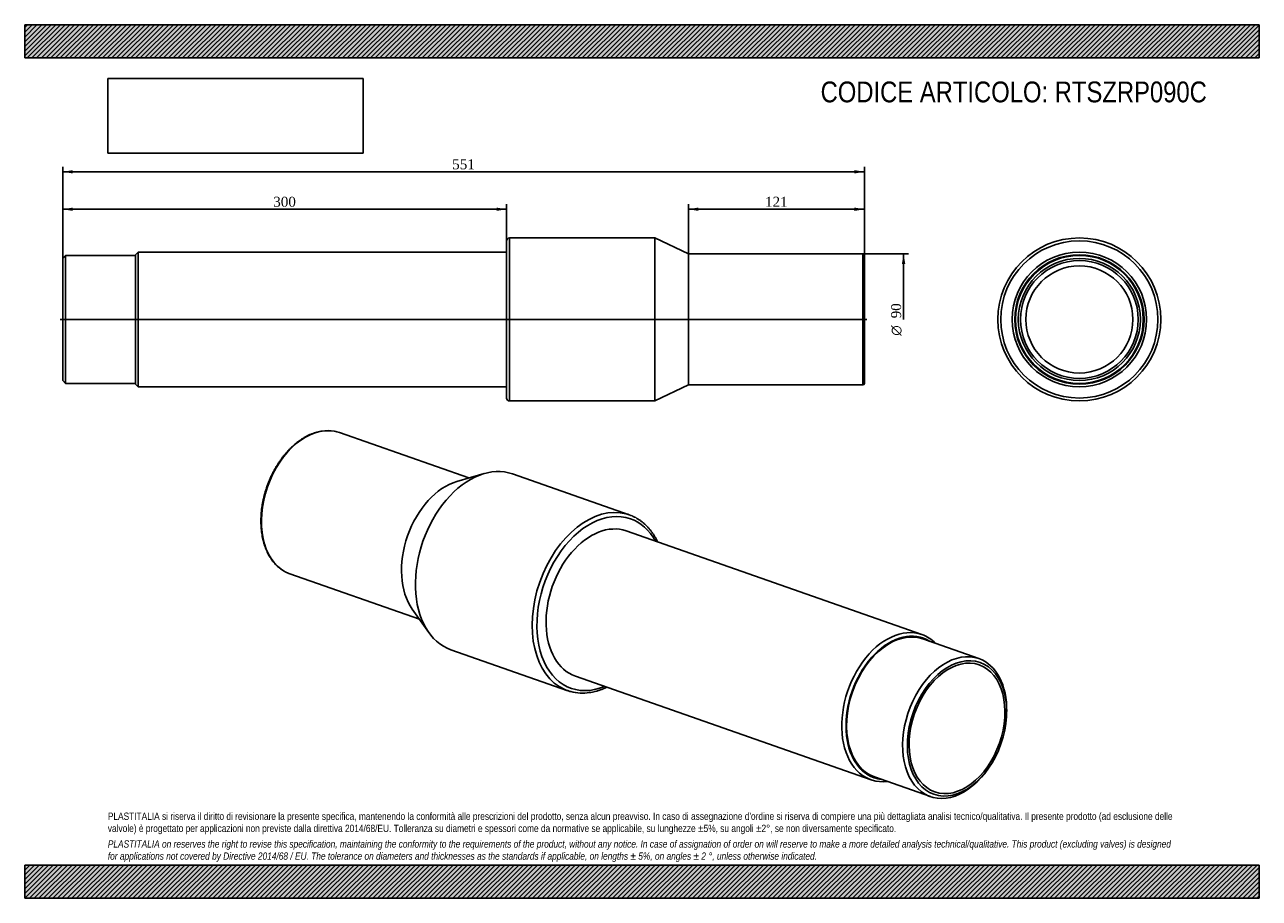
# Model space of a CAD drawing. Header units: millimetres. Extents: x 0 to 742, y 0 to 525.
import ezdxf
from ezdxf.enums import TextEntityAlignment as Align
from ezdxf.lldxf.tags import DXFTag

# ---------------------------------------------------------------- set-up
doc = ezdxf.new("R2010")
doc.units = ezdxf.units.MM
doc.header["$LTSCALE"] = 2.5
for name, color, linetype in [('COPERTURA_TUBO', 7, 'Continuous'), ('Default', 7, 'Continuous'), ('DV2_Default', 7, 'Continuous'), ('PARTE_PE_', 7, 'Continuous'), ('PARTEA_ACCIAIO', 7, 'Continuous')]:
    doc.layers.add(name, color=color, linetype=linetype)
doc.styles.add('SEACAD_Solid_Edge_ANSI1_Symbols', font='semeca1.ttf')
doc.styles.add('SEACAD_Times_New_Roman', font='times.ttf')
tags = doc.linetypes.add('CENTER2', pattern=[28.575, 19.05, -3.175, 3.175, -3.175]).pattern_tags.tags
tags[10:11] = [DXFTag(74, 4), DXFTag(75, 0), DXFTag(340, '0'), DXFTag(46, 0.0), DXFTag(50, 0.0), DXFTag(44, 0.0), DXFTag(45, 0.0)]
tags[8:9] = [DXFTag(74, 4), DXFTag(75, 0), DXFTag(340, '0'), DXFTag(46, 0.0), DXFTag(50, 0.0), DXFTag(44, 0.0), DXFTag(45, 0.0)]
tags[6:7] = [DXFTag(74, 4), DXFTag(75, 0), DXFTag(340, '0'), DXFTag(46, 0.0), DXFTag(50, 0.0), DXFTag(44, 0.0), DXFTag(45, 0.0)]
tags[4:5] = [DXFTag(74, 4), DXFTag(75, 0), DXFTag(340, '0'), DXFTag(46, 0.0), DXFTag(50, 0.0), DXFTag(44, 0.0), DXFTag(45, 0.0)]
doc.dimstyles.new('ANSImm', dxfattribs={"dimtxt": 6, "dimasz": 6, "dimexe": 3, "dimexo": 0, "dimgap": 1.5, "dimtad": 1, "dimlfac": 1.142857, "dimdsep": 46, "dimtxsty": 'SEACAD_Times_New_Roman', "dimblk1": '_SE_FILLED', "dimblk2": '_SE_FILLED', "dimsah": 1, "dimcen": 3, "dimazin": 0, "dimtfac": 0.85, "dimtdec": 3, "dimtofl": 0, "dimtmove": 0, "dimatfit": 3, "dimfxl": 1, "dimarcsym": 0})
picture_1 = doc.add_image_def('image1.jpg', size_in_pixel=(4302, 1260))

# ---------------------------------------------------------------- blocks, each defined once
blk = doc.blocks.new('SE')
at = {"layer": 'COPERTURA_TUBO', "color": 7, "linetype": 'Continuous'}
for p, q in [((539.6, 158.5), (361.76, 220.78)), ((331.18, 133.48), (509.02, 71.2))]:
    blk.add_line(p, q, dxfattribs=at)
for centre, major_axis, start_param, end_param in [((524.31, 114.85), (15.29, 43.65), 0, 3.458286), ((525.58, 114.41), (14.69, 41.95), 0, 3.291724), ((524.31, 114.85), (15.29, 43.65), 5.966492, 6.283185), ((525.58, 114.41), (14.69, 41.95), 6.133054, 6.283185)]:
    blk.add_ellipse(centre, major_axis=major_axis, ratio=0.667959, start_param=start_param, end_param=end_param, dxfattribs=at)
at = {"layer": 'PARTE_PE_', "color": 7, "linetype": 'Continuous'}
for p, q in [((267.15, 252.59), (189.27, 279.87)), ((276.39, 255.27), (259.93, 250.5)), ((363.58, 230.48), (293.34, 255.08)), ((159.52, 194.93), (237.4, 167.65)), ((233.06, 173.79), (242.96, 159.8)), ((256.32, 149.37), (326.56, 124.77))]:
    blk.add_line(p, q, dxfattribs=at)
for centre, radius, start, end in [((182.16, 258.91), 22.13, 79.52338, 98.44455), ((335.52, 151.06), 27.78, 255.25655, 278.50734)]:
    blk.add_arc(centre, radius, start, end, dxfattribs=at)
for centre, major_axis, start_param, end_param in [((174.39, 237.4), (14.87, 42.47), 0.103077, 3.03879), ((174.39, 237.4), (14.87, 42.47), 0, 0.103077), ((274.83, 202.22), (18.51, 52.85), 0, 3.141593), ((258.68, 207.88), (14.87, 42.47), 0.44368, 2.697913), ((345.07, 177.63), (-18.51, -52.85), 3.19289, 6.233308), ((346.47, 177.13), (17.85, 50.96), 0, 3.683975), ((345.07, 177.63), (-18.51, -52.85), 3.090271, 3.19289), ((346.47, 177.13), (15.29, 43.65), 0, 3.141593), ((346.47, 177.13), (17.85, 50.96), 5.740803, 6.283185), ((174.39, 237.4), (14.87, 42.47), 3.03879, 3.141593), ((345.07, 177.63), (-18.51, -52.85), 6.233308, 6.283185), ((345.07, 177.63), (-18.51, -52.85), 0, 0.050705)]:
    blk.add_ellipse(centre, major_axis=major_axis, ratio=0.667959, start_param=start_param, end_param=end_param, dxfattribs=at)
for points, knots in [([(178.91, 280.81), (178.61, 280.76), (177.87, 280.65), (176.54, 280.37), (175, 279.95), (173.45, 279.43), (171.9, 278.82), (170.36, 278.1), (168.82, 277.3), (167.31, 276.4), (165.8, 275.42), (164.32, 274.34), (162.86, 273.18), (161.43, 271.94), (160.03, 270.62), (158.66, 269.23), (157.32, 267.76), (156.03, 266.22), (154.78, 264.62), (153.57, 262.95), (152.42, 261.23), (151.31, 259.45), (150.25, 257.62), (149.25, 255.75), (148.31, 253.83), (147.43, 251.88), (146.61, 249.89), (145.85, 247.88), (145.16, 245.84), (144.53, 243.78), (143.97, 241.71), (143.48, 239.62), (143.07, 237.54), (142.72, 235.45), (142.44, 233.36), (142.24, 231.29), (142.12, 229.23), (142.06, 227.18), (142.08, 225.16), (142.18, 223.17), (142.34, 221.21), (142.58, 219.29), (142.9, 217.4), (143.29, 215.57), (143.75, 213.78), (144.28, 212.04), (144.88, 210.37), (145.55, 208.75), (146.28, 207.2), (147.08, 205.72), (147.95, 204.32), (148.87, 202.99), (149.86, 201.74), (150.9, 200.57), (152, 199.48), (153.15, 198.49), (154.34, 197.59), (155.52, 196.81), (156.23, 196.42), (156.61, 196.21)], [0, 0, 0, 0, 0.009439, 0.027093, 0.044764, 0.062458, 0.080173, 0.097905, 0.115653, 0.133412, 0.151181, 0.168956, 0.186737, 0.20452, 0.222305, 0.24009, 0.257874, 0.275657, 0.293439, 0.311219, 0.328997, 0.346774, 0.364549, 0.382322, 0.400094, 0.417866, 0.435636, 0.453407, 0.471177, 0.488948, 0.506719, 0.524491, 0.542264, 0.560039, 0.577816, 0.595595, 0.613376, 0.631159, 0.648945, 0.666733, 0.684524, 0.702317, 0.720112, 0.737907, 0.755702, 0.773496, 0.791286, 0.809071, 0.826848, 0.844614, 0.862368, 0.880104, 0.897821, 0.915514, 0.933183, 0.950825, 0.968441, 0.986031, 1, 1, 1, 1]), ([(380.66, 214.17), (380.57, 214.35), (380.21, 215.1), (379.53, 216.39), (378.58, 218), (377.57, 219.53), (376.49, 220.99), (375.36, 222.36), (374.17, 223.65), (372.93, 224.85), (371.63, 225.97), (370.29, 226.99), (368.9, 227.93), (367.48, 228.76), (366.29, 229.37), (365.64, 229.65), (365.44, 229.73)], [0.8031682, 0.8031682, 0.8031682, 0.8031682, 0.807942, 0.8236154, 0.8392723, 0.8549092, 0.8705226, 0.8861093, 0.9016665, 0.9171921, 0.9326849, 0.9481453, 0.9635745, 0.9789756, 0.9943529, 1, 1, 1, 1]), ([(339.63, 123.59), (339.97, 123.64), (340.8, 123.76), (342.31, 124.07), (344.04, 124.52), (345.78, 125.07), (347.52, 125.71), (348.95, 126.32), (349.8, 126.72), (350.07, 126.86)], [0, 0, 0, 0, 0.00838011, 0.02389513, 0.03943021, 0.05499442, 0.07058533, 0.08620004, 0.09365455, 0.09365455, 0.09365455, 0.09365455])]:
    blk.add_open_spline(points, degree=3, knots=knots, dxfattribs=at)
at = {"layer": 'PARTEA_ACCIAIO', "color": 7, "linetype": 'Continuous'}
for p, q in [((573.82, 144.08), (540.1, 155.89)), ((590.54, 111.25), (590.56, 112.18)), ((577.75, 75.6), (578.32, 76.34)), ((511.05, 72.93), (544.76, 61.12))]:
    blk.add_line(p, q, dxfattribs=at)
for centre, major_axis, start_param, end_param in [((525.58, 114.41), (-14.69, -41.95), 2.991461, 6.283185), ((525.58, 114.41), (-14.53, -41.48), 3.141593, 6.283185), ((559.29, 102.6), (14.53, 41.48), 0, 4.255787), ((559.29, 102.6), (14.53, 41.48), 5.168991, 6.283185), ((525.58, 114.41), (-14.69, -41.95), 0, 0.150132)]:
    blk.add_ellipse(centre, major_axis=major_axis, ratio=0.667959, start_param=start_param, end_param=end_param, dxfattribs=at)
for major_axis in [(13.87, 39.59), (13.37, 38.18)]:
    blk.add_ellipse((560.69, 102.11), major_axis=major_axis, ratio=0.667959, dxfattribs=at)
blk = doc.blocks.new('SE1')
at = {"layer": 'COPERTURA_TUBO', "color": 7, "linetype": 'Continuous'}
for p, q in [((68.21, 388.34), (66.64, 386.76)), ((66.64, 308.98), (66.64, 386.76)), ((68.21, 307.4), (68.21, 388.34)), ((289.76, 388.34), (68.21, 388.34)), ((66.64, 308.98), (68.21, 307.4)), ((68.21, 307.4), (289.76, 307.4))]:
    blk.add_line(p, q, dxfattribs=at)
at = {"layer": 'DV2_Default', "color": 7, "linetype": 'CENTER2'}
blk.add_line((21.35, 347.87), (506.54, 347.87), dxfattribs=at)
at = {"layer": 'PARTE_PE_', "color": 7, "linetype": 'Continuous'}
for p, q in [((289.76, 300.62), (289.76, 395.12)), ((291.51, 396.87), (291.51, 298.87)), ((379.01, 396.87), (291.51, 396.87)), ((379.01, 298.87), (379.01, 396.87)), ((399.14, 387.25), (379.01, 396.87)), ((399.14, 308.5), (399.14, 387.25)), ((504.14, 387.25), (399.14, 387.25)), ((504.14, 308.5), (504.14, 387.25)), ((505.01, 386.37), (505.01, 309.37)), ((379.01, 298.87), (399.14, 308.5)), ((399.14, 308.5), (504.14, 308.5)), ((291.51, 298.87), (379.01, 298.87))]:
    blk.add_line(p, q, dxfattribs=at)
for centre, radius, start, end in [((291.51, 395.12), 1.75, 90, 180), ((504.14, 386.37), 0.875, 0, 90), ((504.14, 309.37), 0.875, 270, 0), ((291.51, 300.62), 1.75, 180, 270)]:
    blk.add_arc(centre, radius, start, end, dxfattribs=at)
at = {"layer": 'PARTEA_ACCIAIO', "color": 7, "linetype": 'Continuous'}
for p, q in [((24.64, 386.33), (22.89, 384.58)), ((24.64, 386.33), (24.64, 309.41)), ((66.64, 386.33), (24.64, 386.33)), ((66.64, 308.98), (66.64, 386.76)), ((22.89, 311.16), (22.89, 384.58)), ((22.89, 311.16), (24.64, 309.41)), ((24.64, 309.41), (66.64, 309.41))]:
    blk.add_line(p, q, dxfattribs=at)
blk = doc.blocks.new('SE2')
at = {"layer": 'COPERTURA_TUBO', "color": 7, "linetype": 'Continuous'}
for radius in [40.47, 38.89]:
    blk.add_circle((634.28, 347.87), radius, dxfattribs=at)
at = {"layer": 'PARTE_PE_', "color": 7, "linetype": 'Continuous'}
for radius in [49, 47.25, 32.2]:
    blk.add_circle((634.28, 347.87), radius, dxfattribs=at)
at = {"layer": 'PARTEA_ACCIAIO', "color": 7, "linetype": 'Continuous'}
for radius in [38.89, 38.46, 36.71, 35.39]:
    blk.add_circle((634.28, 347.87), radius, dxfattribs=at)
blk = doc.blocks.new('GDimGGroup')
at = {"layer": 'Default', "linetype": 'Continuous'}
blk.add_hatch(color=7, dxfattribs=at).paths.add_polyline_path([(529.56, 381.25), (528.56, 387.25), (527.56, 381.25)])
at = {"layer": 'Default', "color": 7, "linetype": 'Continuous'}
for p, q in [((504.14, 387.25), (531.56, 387.25)), ((528.56, 387.25), (528.56, 347.87))]:
    blk.add_line(p, q, dxfattribs=at)
for s, style, p in [('90', 'SEACAD_Times_New_Roman', (521.06, 348.54)), ('O', 'SEACAD_Solid_Edge_ANSI1_Symbols', (521.06, 338.1))]:
    blk.add_text(s, height=6, rotation=90, dxfattribs=dict(at, style=style)).set_placement(p, align=Align.TOP_LEFT)
blk = doc.blocks.new('DMBLK46')
at = {"layer": 'Default', "linetype": 'Continuous'}
for points in [[(405.14, 415.1), (399.14, 414.1), (405.14, 413.1)], [(499.01, 415.1), (499.01, 413.1), (505.01, 414.1)]]:
    blk.add_hatch(color=7, dxfattribs=at).paths.add_polyline_path(points)
at = {"layer": 'Default', "color": 7, "linetype": 'Continuous'}
for p, q in [((399.14, 387.25), (399.14, 417.1)), ((505.01, 386.37), (505.01, 417.1)), ((505.01, 414.1), (399.14, 414.1))]:
    blk.add_line(p, q, dxfattribs=at)
at = {"layer": 'Default', "color": 7, "linetype": 'Continuous', "style": 'SEACAD_Times_New_Roman'}
blk.add_text('121', height=6, dxfattribs=at).set_placement((445.25, 421.6), align=Align.TOP_LEFT)
blk = doc.blocks.new('_SE_FILLED')
at = {"color": 0}
blk.add_line((0, 0), (-1, 0), dxfattribs=at)
blk.add_solid([(0, 0), (-1, -0.1665), (-1, 0.1665), (0, 0)], dxfattribs=at)
blk = doc.blocks.new('DMBLK47')
at = {"layer": 'Default', "linetype": 'Continuous'}
for points in [[(28.89, 415.1), (22.89, 414.1), (28.89, 413.1)], [(283.76, 415.1), (283.76, 413.1), (289.76, 414.1)]]:
    blk.add_hatch(color=7, dxfattribs=at).paths.add_polyline_path(points)
at = {"layer": 'Default', "color": 7, "linetype": 'Continuous'}
for p, q in [((22.89, 384.58), (22.89, 417.1)), ((289.76, 395.12), (289.76, 417.1)), ((289.76, 414.1), (22.89, 414.1))]:
    blk.add_line(p, q, dxfattribs=at)
at = {"layer": 'Default', "color": 7, "linetype": 'Continuous', "style": 'SEACAD_Times_New_Roman'}
blk.add_text('300', height=6, dxfattribs=at).set_placement((149.5, 421.6), align=Align.TOP_LEFT)
blk = doc.blocks.new('DMBLK48')
at = {"layer": 'Default', "linetype": 'Continuous'}
for points in [[(28.89, 437.6), (22.89, 436.6), (28.89, 435.6)], [(499.01, 437.6), (499.01, 435.6), (505.01, 436.6)]]:
    blk.add_hatch(color=7, dxfattribs=at).paths.add_polyline_path(points)
at = {"layer": 'Default', "color": 7, "linetype": 'Continuous'}
for p, q in [((22.89, 384.58), (22.89, 439.6)), ((505.01, 386.37), (505.01, 439.6)), ((22.89, 436.6), (505.01, 436.6))]:
    blk.add_line(p, q, dxfattribs=at)
at = {"layer": 'Default', "color": 7, "linetype": 'Continuous', "style": 'SEACAD_Times_New_Roman'}
blk.add_text('551', height=6, dxfattribs=at).set_placement((257.12, 444.1), align=Align.TOP_LEFT)

msp = doc.modelspace()

# ---------------------------------------------------------------- hatches: boundary and pattern name
at = {"layer": 'Default', "linetype": 'Continuous'}
h = msp.add_hatch(dxfattribs=at)
h.set_pattern_fill('LINE', scale=0.62992, angle=45, style=0)
h.paths.add_polyline_path([(742.5, 505), (742.5, 525), (0, 525), (0, 505)])
for points in [[(742.5, 505), (742.5, 525), (0, 525), (0, 505)], [(742.5, 0), (742.5, 20), (0, 20), (0, 0)]]:
    msp.add_hatch(color=7, dxfattribs=at).paths.add_polyline_path(points)
h = msp.add_hatch(dxfattribs=at)
h.set_pattern_fill('LINE', scale=0.62992, angle=45, style=0)
h.paths.add_polyline_path([(742.5, 0), (742.5, 20), (0, 20), (0, 0)])

# ---------------------------------------------------------------- linework, layer by layer
at = {"layer": 'Default', "color": 7, "linetype": 'Continuous'}
for p, q in [((0, 525), (742.5, 525)), ((0, 505), (0, 525)), ((742.5, 525), (742.5, 505)), ((742.5, 505), (0, 505)), ((0, 20), (742.5, 20)), ((0, 0), (0, 20)), ((742.5, 20), (742.5, 0)), ((742.5, 0), (0, 0))]:
    msp.add_line(p, q, dxfattribs=at)

# ---------------------------------------------------------------- block references
at = {"layer": 'Default'}
for name in ['SE1', 'SE2', 'GDimGGroup', 'SE']:
    msp.add_blockref(name, (0, 0), dxfattribs=at)

# ---------------------------------------------------------------- texts
at = {"layer": 'Default', "attachment_point": 1}
for s, insert, char_height, width in [('{\\fArial Narrow|b0||i0||c0|p34;\\C7;\\H12.5;\\W1.;CODICE ARTICOLO: RTSZRP090C}', (478.6619, 490.8552), 12.5, 250.967681), ("{\\fArial Narrow|b0||i0||c0|p34;\\C7;\\H4.375;\\W1.;PLASTITALIA si riserva il diritto di revisionare la presente specifica, mantenendo la conformità alle prescrizioni del prodotto, senza alcun preavviso. In caso di assegnazione d'ordine si riserva di compiere una più dettagliata analisi tecnico/qualitativa. Il presente prodotto (ad esclusione delle \\P}{\\fArial Narrow|b0||i0||c0|p34;\\C7;\\H4.375;\\W1.;valvole) è progettato per applicazioni non previste dalla direttiva 2014/68/EU. Tolleranza su diametri e spessori come da normative se applicabile, su lunghezze ±5%, su angoli ±2°, se non diversamente specificato.\\P}{\\fArial Narrow|b0||i0||c0|p34;\\C7;\\H1.25;\\W1.;   \\P}{\\fArial Narrow|b0||i1||c0|p34;\\C7;\\H4.375;\\W1.;PLASTITALIA on reserves the right to revise this specification, maintaining the conformity to the requirements of the product, without any notice. In case of assignation of order on will reserve to make a more detailed analysis technical/qualitative. This product (excluding valves) is designed \\P}{\\fArial Narrow|b0||i1||c0|p34;\\C7;\\H4.375;\\W1.;for applications not covered by Directive 2014/68 / EU. The tolerance on diameters and thicknesses as the standards if applicable, on lengths ± 5%, on angles ± 2 °, unless otherwise indicated.\\P}", (50, 51.5059), 4.375, 642.5)]:
    msp.add_mtext(s, dxfattribs=dict(at, insert=insert, char_height=char_height, width=width))

# ---------------------------------------------------------------- dimensions: what is measured, and where the dimension line sits
at = {"layer": 'Default', "color": 7, "linetype": 'Continuous'}
dim = msp.add_linear_dim(base=(22.8853, 436.5965), p1=(22.8853, 384.5768), p2=(505.0103, 386.3706), angle=0.2131684, text='\\A1;<>', dimstyle='ANSImm', dxfattribs=at)
dim.commit()
dim.dimension.update_dxf_attribs({"geometry": 'DMBLK48', "text_midpoint": (263.9478, 436.5965), "dimtype": 161})
dim = msp.add_linear_dim(base=(22.8853, 414.0965), p1=(289.7603, 395.1206), p2=(22.8853, 384.5768), text='\\A1;<>', dimstyle='ANSImm', override={"dimdec": 0, "dimrnd": 10, "dimtdec": 4}, dxfattribs=at)
dim.commit()
dim.dimension.update_dxf_attribs({"geometry": 'DMBLK47', "text_midpoint": (156.3228, 414.0965), "dimtype": 160})
dim = msp.add_linear_dim(base=(399.1353, 414.0965), p1=(505.0103, 386.3706), p2=(399.1353, 387.2456), text='\\A1;<>', dimstyle='ANSImm', dxfattribs=at)
dim.commit()
dim.dimension.update_dxf_attribs({"geometry": 'DMBLK46', "text_midpoint": (452.0728, 414.0965), "dimtype": 160})

# ---------------------------------------------------------------- pictures from other files: only their frames are drawn
image = msp.add_image(picture_1, insert=(50, 447.7579), size_in_units=(153.6429, 45))
image.dxf.flags = 7

doc.saveas('drawing.dxf')
